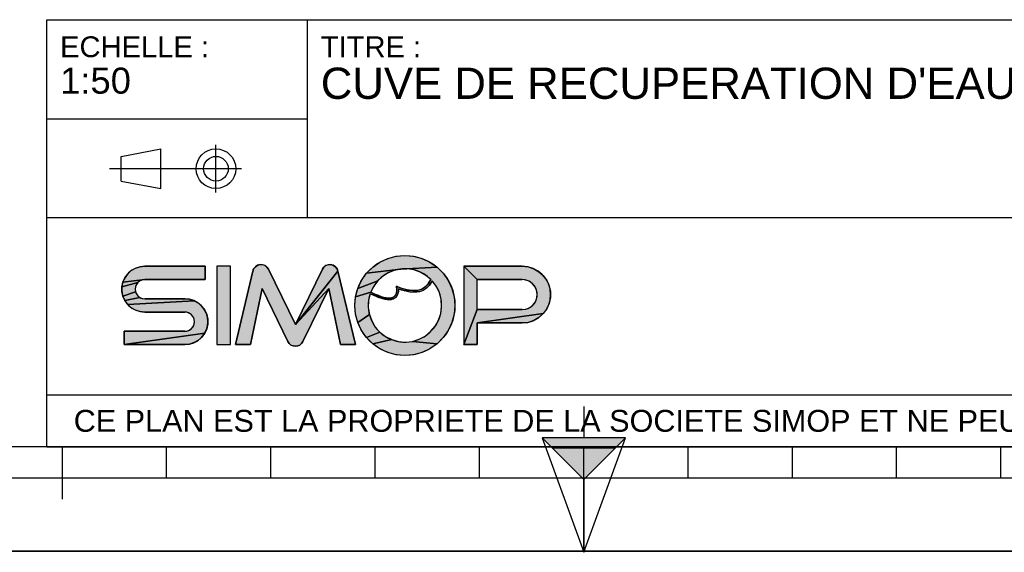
# Model space of a CAD drawing. Header units: millimetres. Extents: x 0 to 297, y 0 to 210.
# Tile 2 of 17: x 94 to 189, y 0 to 51. Entities that reach past the tile are written whole.
import ezdxf

# ---------------------------------------------------------------- set-up
doc = ezdxf.new("R2010")
doc.units = ezdxf.units.MM
doc.header["$LTSCALE"] = 16.335
doc.layers.get('0').update_dxf_attribs({"linetype": 'CONTINUOUS'})
doc.styles.get("Standard").update_dxf_attribs({"font": 'arial.ttf'})

# ---------------------------------------------------------------- blocks, each defined once
blk = doc.blocks.new('MARGEA4_BL0', base_point=(148.514, 105.014))
at = {"color": 7, "linetype": 'Continuous'}
for p, q in [((287.014, 10.014), (10.014, 10.014)), ((98.514, 5.014), (98.514, 10.014)), ((108.514, 7.014), (108.514, 10.014)), ((118.514, 7.014), (118.514, 10.014)), ((128.514, 7.014), (128.514, 10.014)), ((138.514, 7.014), (138.514, 10.014)), ((148.514, 0.014), (148.514, 10.014)), ((158.514, 7.014), (158.514, 10.014)), ((168.514, 7.014), (168.514, 10.014)), ((178.514, 7.014), (178.514, 10.014)), ((188.514, 7.014), (188.514, 10.014)), ((248.514, 7.014), (48.514, 7.014)), ((297.014, 0.014), (0.014, 0.014)), ((297.014, 0.014), (0.014, 0.014))]:
    blk.add_line(p, q, dxfattribs=at)
blk = doc.blocks.new('REPERE_ORIENTATION_BL1', base_point=(148.516, 6.898))
at = {"color": 7, "linetype": 'Continuous'}
for p, q in [((148.516, 13.898), (148.516, 10.898)), ((148.516, 6.898), (144.516, 10.898)), ((152.516, 10.898), (144.516, 10.898)), ((144.516, 10.898), (148.516, -0.102)), ((148.516, 6.898), (152.516, 10.898)), ((148.516, -0.102), (152.516, 10.898)), ((151.516, 9.898), (145.516, 9.898)), ((148.516, 6.898), (148.516, -0.102))]:
    blk.add_line(p, q, dxfattribs=at)
blk.add_solid([(144.516, 10.898), (148.516, 6.898), (152.516, 10.898)], dxfattribs=at)
blk = doc.blocks.new('ISO_BL3', base_point=(109.359, 36.711))
at = {"color": 2, "linetype": 'Continuous'}
for p, q in [((113.239, 34.434), (113.239, 38.988)), ((104.158, 37.894), (107.956, 38.612)), ((104.158, 35.528), (104.158, 37.894)), ((107.956, 34.81), (107.956, 38.612)), ((115.7, 36.711), (103.019, 36.711)), ((104.158, 35.528), (107.956, 34.81))]:
    blk.add_line(p, q, dxfattribs=at)
for radius in [1.901, 1.183]:
    blk.add_circle((113.239, 36.711), radius, dxfattribs=at)
blk = doc.blocks.new('LOGO-SIMOP-2009_BL4', base_point=(124.77, 23.589))
at = {"linetype": 'Continuous'}
for points in [[(131.363, 28.389), (132.197, 28.316), (133.005, 28.1), (133.763, 27.746), (134.449, 27.266), (130.961, 27.086), (127.686, 26.675), (128.278, 27.266), (128.963, 27.746), (129.722, 28.1), (130.53, 28.316)], [(117.578, 27.509), (117.792, 27.474), (117.99, 27.382), (118.155, 27.24), (118.276, 27.059), (120.86, 21.749), (124.06, 25.217), (121.579, 20.119), (121.455, 19.934), (121.284, 19.791), (121.08, 19.7), (120.86, 19.669), (120.639, 19.7), (120.436, 19.791), (120.265, 19.934), (120.141, 20.119), (117.66, 25.217), (116.54, 19.829), (115.1, 19.829), (116.778, 26.894), (116.857, 27.097), (116.987, 27.271), (117.16, 27.404), (117.362, 27.485)], [(123.927, 27.474), (124.142, 27.509), (124.358, 27.485), (124.56, 27.404), (124.732, 27.271), (124.863, 27.097), (124.941, 26.894), (120.86, 21.749), (123.444, 27.059), (123.565, 27.24), (123.73, 27.382)], [(105.954, 27.301), (106.412, 27.349), (112.22, 27.349), (112.22, 26.069), (106.412, 26.069), (104.319, 25.829), (104.507, 26.249), (104.777, 26.621), (105.119, 26.929), (105.517, 27.159)], [(124.06, 25.217), (120.86, 21.749), (124.941, 26.894), (126.62, 19.829), (125.18, 19.829)], [(129.751, 26.718), (129.215, 26.377), (128.749, 25.946), (126.853, 25.231), (127.207, 25.989), (127.686, 26.675), (130.961, 27.086), (130.34, 26.957)], [(131.596, 27.101), (130.961, 27.086), (134.449, 27.266), (135.04, 26.675), (135.52, 25.989), (135.874, 25.231), (136.091, 24.423), (136.163, 23.589), (136.091, 22.756), (135.874, 21.947), (135.52, 21.189), (135.04, 20.504), (134.449, 19.912), (132.075, 20.142), (132.717, 20.34), (133.309, 20.655), (133.83, 21.078), (134.262, 21.592), (134.588, 22.178), (134.798, 22.816), (134.882, 23.482), (134.838, 24.152), (134.668, 24.801), (134.378, 25.407), (133.978, 25.946), (133.719, 25.545), (133.436, 25.258), (133.098, 25.04), (132.731, 24.907), (132.159, 25.009), (132.592, 25.042), (132.968, 25.156), (133.314, 25.364), (133.6, 25.651), (133.861, 26.069), (133.375, 26.478), (132.823, 26.792), (132.224, 27.002)], [(138.292, 26.069), (137.012, 27.349), (142.612, 27.349), (143.177, 27.29), (143.718, 27.114), (144.211, 26.83), (144.633, 26.449), (144.967, 25.989), (145.199, 25.47), (145.317, 24.913), (145.317, 24.345), (145.199, 23.789), (144.967, 23.269), (144.633, 22.809), (138.292, 21.909), (138.292, 19.829), (137.012, 19.829), (138.292, 23.189), (142.612, 23.189), (142.956, 23.231), (143.281, 23.354), (143.567, 23.551), (143.797, 23.811), (143.958, 24.119), (144.041, 24.456), (144.041, 24.803), (143.958, 25.14), (143.797, 25.447), (143.567, 25.707), (143.281, 25.904), (142.956, 26.027), (142.612, 26.069)], [(105.952, 25.946), (105.761, 25.8), (104.224, 25.379), (104.319, 25.829), (106.412, 26.069), (106.174, 26.038)], [(105.523, 25.387), (105.492, 25.149), (105.523, 24.911), (104.319, 24.469), (104.224, 24.919), (104.224, 25.379), (105.761, 25.8), (105.615, 25.609)], [(128.368, 25.438), (128.084, 24.869), (126.636, 24.423), (126.853, 25.231), (128.749, 25.946)], [(105.761, 24.499), (105.952, 24.352), (104.507, 24.049), (104.319, 24.469), (105.523, 24.911), (105.615, 24.689)], [(128.084, 24.869), (128.432, 24.7), (128.441, 24.519), (128.029, 24.718), (127.876, 24.064), (127.849, 23.394), (127.95, 22.73), (126.853, 21.947), (126.636, 22.756), (126.563, 23.589), (126.636, 24.423)], [(128.738, 24.565), (129.026, 24.456), (129.312, 24.368), (129.161, 24.244), (128.799, 24.369), (128.441, 24.519), (128.432, 24.7)], [(131.146, 25.202), (131.682, 25.062), (131.315, 24.983), (130.744, 25.179), (130.717, 24.821), (130.631, 24.565), (130.48, 24.354), (130.273, 24.213), (130.001, 24.3), (130.178, 24.346), (130.347, 24.448), (130.481, 24.62), (130.552, 24.815), (130.583, 25.063), (130.563, 25.429)], [(132.159, 25.009), (132.731, 24.907), (132.312, 24.85), (131.842, 24.874), (131.315, 24.983), (131.682, 25.062)], [(111.553, 23.809), (111.895, 23.501), (112.165, 23.129), (112.352, 22.709), (112.448, 22.259), (112.448, 21.799), (112.352, 21.349), (112.165, 20.929), (104.452, 19.829), (104.452, 21.109), (110.26, 21.109), (110.498, 21.14), (110.72, 21.232), (110.91, 21.379), (111.057, 21.569), (111.148, 21.791), (111.18, 22.029), (111.148, 22.267), (111.057, 22.489), (110.91, 22.68), (110.72, 22.826), (110.498, 22.918), (110.26, 22.949), (106.412, 22.949), (105.954, 22.997), (105.517, 23.139), (105.119, 23.369), (104.777, 23.677), (111.155, 24.039)], [(110.717, 24.181), (111.155, 24.039), (104.777, 23.677), (104.507, 24.049), (105.952, 24.352), (106.174, 24.26), (106.412, 24.229), (110.26, 24.229)], [(129.788, 24.29), (130.001, 24.3), (130.273, 24.213), (130.034, 24.143), (129.77, 24.13), (129.472, 24.167), (129.161, 24.244), (129.312, 24.368), (129.552, 24.315)], [(128.175, 22.098), (128.516, 21.52), (128.961, 21.017), (127.686, 20.504), (127.207, 21.189), (126.853, 21.947), (127.95, 22.73)], [(143.177, 21.969), (142.612, 21.909), (138.292, 21.909), (144.633, 22.809), (144.211, 22.429), (143.718, 22.144)], [(110.717, 19.877), (110.26, 19.829), (104.452, 19.829), (112.165, 20.929), (111.895, 20.557), (111.553, 20.249), (111.155, 20.019)], [(129.493, 20.607), (130.093, 20.307), (128.278, 19.912), (127.686, 20.504), (128.961, 21.017)], [(131.408, 20.069), (132.075, 20.142), (134.449, 19.912), (133.763, 19.432), (133.005, 19.079), (132.197, 18.862), (131.363, 18.789), (130.53, 18.862), (129.722, 19.079), (128.963, 19.432), (128.278, 19.912), (130.093, 20.307), (130.739, 20.125)]]:
    blk.add_hatch(color=2, dxfattribs=at).paths.add_polyline_path(points)
at = {"color": 2, "linetype": 'Continuous'}
for p, q in [((130.53, 28.316), (131.363, 28.389)), ((131.363, 28.389), (132.197, 28.316)), ((116.987, 27.271), (117.16, 27.404)), ((117.16, 27.404), (117.362, 27.485)), ((117.362, 27.485), (117.578, 27.509)), ((117.578, 27.509), (117.792, 27.474)), ((117.792, 27.474), (117.99, 27.382)), ((123.73, 27.382), (123.927, 27.474)), ((123.927, 27.474), (124.142, 27.509)), ((124.142, 27.509), (124.358, 27.485)), ((124.358, 27.485), (124.56, 27.404)), ((124.56, 27.404), (124.732, 27.271)), ((128.278, 27.266), (128.963, 27.746)), ((128.963, 27.746), (129.722, 28.1)), ((129.722, 28.1), (130.53, 28.316)), ((132.197, 28.316), (133.005, 28.1)), ((133.005, 28.1), (133.763, 27.746)), ((133.763, 27.746), (134.449, 27.266)), ((104.507, 26.249), (104.777, 26.621)), ((104.777, 26.621), (105.119, 26.929)), ((105.119, 26.929), (105.517, 27.159)), ((105.517, 27.159), (105.954, 27.301)), ((105.954, 27.301), (106.412, 27.349)), ((116.778, 26.894), (116.857, 27.097)), ((116.857, 27.097), (116.987, 27.271)), ((117.99, 27.382), (118.155, 27.24)), ((118.155, 27.24), (118.276, 27.059)), ((124.941, 26.894), (120.86, 21.749)), ((123.444, 27.059), (123.565, 27.24)), ((123.565, 27.24), (123.73, 27.382)), ((124.732, 27.271), (124.863, 27.097)), ((124.863, 27.097), (124.941, 26.894)), ((127.207, 25.989), (127.686, 26.675)), ((127.686, 26.675), (128.278, 27.266)), ((130.961, 27.086), (127.686, 26.675)), ((129.751, 26.718), (129.215, 26.377)), ((130.34, 26.957), (129.751, 26.718)), ((130.961, 27.086), (130.34, 26.957)), ((134.449, 27.266), (130.961, 27.086)), ((131.596, 27.101), (130.961, 27.086)), ((132.224, 27.002), (131.596, 27.101)), ((132.823, 26.792), (132.224, 27.002)), ((133.375, 26.478), (132.823, 26.792)), ((133.861, 26.069), (133.375, 26.478)), ((134.449, 27.266), (135.04, 26.675)), ((135.04, 26.675), (135.52, 25.989)), ((138.292, 26.069), (137.012, 27.349)), ((142.612, 27.349), (143.177, 27.29)), ((143.177, 27.29), (143.718, 27.114)), ((143.718, 27.114), (144.211, 26.83)), ((144.211, 26.83), (144.633, 26.449)), ((144.633, 26.449), (144.967, 25.989)), ((104.224, 25.379), (104.319, 25.829)), ((105.761, 25.8), (104.224, 25.379)), ((104.319, 25.829), (104.507, 26.249)), ((106.412, 26.069), (104.319, 25.829)), ((105.615, 25.609), (105.523, 25.387)), ((105.761, 25.8), (105.615, 25.609)), ((105.952, 25.946), (105.761, 25.8)), ((106.174, 26.038), (105.952, 25.946)), ((106.412, 26.069), (106.174, 26.038)), ((126.853, 25.231), (127.207, 25.989)), ((128.749, 25.946), (126.853, 25.231)), ((128.749, 25.946), (128.368, 25.438)), ((129.215, 26.377), (128.749, 25.946)), ((133.314, 25.364), (133.6, 25.651)), ((133.719, 25.545), (133.436, 25.258)), ((133.6, 25.651), (133.861, 26.069)), ((133.978, 25.946), (133.719, 25.545)), ((134.378, 25.407), (133.978, 25.946)), ((135.52, 25.989), (135.874, 25.231)), ((142.956, 26.027), (142.612, 26.069)), ((143.281, 25.904), (142.956, 26.027)), ((143.567, 25.707), (143.281, 25.904)), ((143.797, 25.447), (143.567, 25.707)), ((144.967, 25.989), (145.199, 25.47)), ((104.224, 24.919), (104.224, 25.379)), ((104.319, 24.469), (104.224, 24.919)), ((105.523, 24.911), (104.319, 24.469)), ((105.523, 25.387), (105.492, 25.149)), ((105.492, 25.149), (105.523, 24.911)), ((105.523, 24.911), (105.615, 24.689)), ((105.615, 24.689), (105.761, 24.499)), ((124.06, 25.217), (120.86, 21.749)), ((126.636, 24.423), (126.853, 25.231)), ((128.084, 24.869), (126.636, 24.423)), ((128.029, 24.718), (127.876, 24.064)), ((128.441, 24.519), (128.029, 24.718)), ((128.368, 25.438), (128.084, 24.869)), ((128.084, 24.869), (128.432, 24.7)), ((128.432, 24.7), (128.738, 24.565)), ((128.432, 24.7), (128.441, 24.519)), ((128.738, 24.565), (129.026, 24.456)), ((130.347, 24.448), (130.481, 24.62)), ((130.631, 24.565), (130.48, 24.354)), ((130.481, 24.62), (130.552, 24.815)), ((130.552, 24.815), (130.583, 25.063)), ((130.583, 25.063), (130.563, 25.429)), ((130.563, 25.429), (131.146, 25.202)), ((130.717, 24.821), (130.631, 24.565)), ((130.744, 25.179), (130.717, 24.821)), ((131.315, 24.983), (130.744, 25.179)), ((131.146, 25.202), (131.682, 25.062)), ((131.682, 25.062), (131.315, 24.983)), ((131.842, 24.874), (131.315, 24.983)), ((131.682, 25.062), (132.159, 25.009)), ((132.312, 24.85), (131.842, 24.874)), ((132.159, 25.009), (132.592, 25.042)), ((132.731, 24.907), (132.159, 25.009)), ((132.731, 24.907), (132.312, 24.85)), ((132.592, 25.042), (132.968, 25.156)), ((133.098, 25.04), (132.731, 24.907)), ((132.968, 25.156), (133.314, 25.364)), ((133.436, 25.258), (133.098, 25.04)), ((134.668, 24.801), (134.378, 25.407)), ((134.838, 24.152), (134.668, 24.801)), ((135.874, 25.231), (136.091, 24.423)), ((143.958, 25.14), (143.797, 25.447)), ((144.041, 24.803), (143.958, 25.14)), ((144.041, 24.456), (144.041, 24.803)), ((145.199, 25.47), (145.317, 24.913)), ((145.317, 24.913), (145.317, 24.345)), ((104.507, 24.049), (104.319, 24.469)), ((105.952, 24.352), (104.507, 24.049)), ((104.777, 23.677), (104.507, 24.049)), ((111.155, 24.039), (104.777, 23.677)), ((105.119, 23.369), (104.777, 23.677)), ((105.761, 24.499), (105.952, 24.352)), ((105.952, 24.352), (106.174, 24.26)), ((106.174, 24.26), (106.412, 24.229)), ((110.26, 24.229), (110.717, 24.181)), ((110.717, 24.181), (111.155, 24.039)), ((111.155, 24.039), (111.553, 23.809)), ((111.553, 23.809), (111.895, 23.501)), ((126.563, 23.589), (126.636, 24.423)), ((127.876, 24.064), (127.849, 23.394)), ((128.799, 24.369), (128.441, 24.519)), ((129.161, 24.244), (128.799, 24.369)), ((129.026, 24.456), (129.312, 24.368)), ((129.312, 24.368), (129.161, 24.244)), ((129.472, 24.167), (129.161, 24.244)), ((129.312, 24.368), (129.552, 24.315)), ((129.77, 24.13), (129.472, 24.167)), ((129.552, 24.315), (129.788, 24.29)), ((130.034, 24.143), (129.77, 24.13)), ((129.788, 24.29), (130.001, 24.3)), ((130.001, 24.3), (130.178, 24.346)), ((130.273, 24.213), (130.001, 24.3)), ((130.273, 24.213), (130.034, 24.143)), ((130.178, 24.346), (130.347, 24.448)), ((130.48, 24.354), (130.273, 24.213)), ((134.882, 23.482), (134.838, 24.152)), ((136.091, 24.423), (136.163, 23.589)), ((143.567, 23.551), (143.797, 23.811)), ((143.797, 23.811), (143.958, 24.119)), ((143.958, 24.119), (144.041, 24.456)), ((145.199, 23.789), (144.967, 23.269)), ((145.317, 24.345), (145.199, 23.789)), ((105.517, 23.139), (105.119, 23.369)), ((105.954, 22.997), (105.517, 23.139)), ((106.412, 22.949), (105.954, 22.997)), ((110.498, 22.918), (110.26, 22.949)), ((110.72, 22.826), (110.498, 22.918)), ((110.91, 22.68), (110.72, 22.826)), ((111.057, 22.489), (110.91, 22.68)), ((111.895, 23.501), (112.165, 23.129)), ((112.165, 23.129), (112.352, 22.709)), ((112.352, 22.709), (112.448, 22.259)), ((126.636, 22.756), (126.563, 23.589)), ((126.853, 21.947), (126.636, 22.756)), ((127.95, 22.73), (126.853, 21.947)), ((127.849, 23.394), (127.95, 22.73)), ((127.95, 22.73), (128.175, 22.098)), ((134.588, 22.178), (134.798, 22.816)), ((134.798, 22.816), (134.882, 23.482)), ((136.091, 22.756), (135.874, 21.947)), ((136.163, 23.589), (136.091, 22.756)), ((138.292, 23.189), (137.012, 19.829)), ((144.633, 22.809), (138.292, 21.909)), ((142.612, 23.189), (142.956, 23.231)), ((142.956, 23.231), (143.281, 23.354)), ((143.281, 23.354), (143.567, 23.551)), ((144.633, 22.809), (144.211, 22.429)), ((144.967, 23.269), (144.633, 22.809)), ((111.148, 22.267), (111.057, 22.489)), ((111.057, 21.569), (111.148, 21.791)), ((111.18, 22.029), (111.148, 22.267)), ((111.148, 21.791), (111.18, 22.029)), ((112.448, 21.799), (112.352, 21.349)), ((112.448, 22.259), (112.448, 21.799)), ((127.207, 21.189), (126.853, 21.947)), ((128.175, 22.098), (128.516, 21.52)), ((134.262, 21.592), (134.588, 22.178)), ((135.874, 21.947), (135.52, 21.189)), ((143.177, 21.969), (142.612, 21.909)), ((143.718, 22.144), (143.177, 21.969)), ((144.211, 22.429), (143.718, 22.144)), ((112.165, 20.929), (104.452, 19.829)), ((110.26, 21.109), (110.498, 21.14)), ((110.498, 21.14), (110.72, 21.232)), ((110.72, 21.232), (110.91, 21.379)), ((110.91, 21.379), (111.057, 21.569)), ((112.165, 20.929), (111.895, 20.557)), ((112.352, 21.349), (112.165, 20.929)), ((127.686, 20.504), (127.207, 21.189)), ((128.961, 21.017), (127.686, 20.504)), ((128.516, 21.52), (128.961, 21.017)), ((128.961, 21.017), (129.493, 20.607)), ((133.309, 20.655), (133.83, 21.078)), ((133.83, 21.078), (134.262, 21.592)), ((135.52, 21.189), (135.04, 20.504)), ((110.717, 19.877), (110.26, 19.829)), ((111.155, 20.019), (110.717, 19.877)), ((111.553, 20.249), (111.155, 20.019)), ((111.895, 20.557), (111.553, 20.249)), ((120.265, 19.934), (120.141, 20.119)), ((120.436, 19.791), (120.265, 19.934)), ((121.455, 19.934), (121.284, 19.791)), ((121.579, 20.119), (121.455, 19.934)), ((128.278, 19.912), (127.686, 20.504)), ((130.093, 20.307), (128.278, 19.912)), ((128.963, 19.432), (128.278, 19.912)), ((129.493, 20.607), (130.093, 20.307)), ((130.093, 20.307), (130.739, 20.125)), ((130.739, 20.125), (131.408, 20.069)), ((131.408, 20.069), (132.075, 20.142)), ((132.075, 20.142), (132.717, 20.34)), ((134.449, 19.912), (132.075, 20.142)), ((132.717, 20.34), (133.309, 20.655)), ((134.449, 19.912), (133.763, 19.432)), ((135.04, 20.504), (134.449, 19.912)), ((120.639, 19.7), (120.436, 19.791)), ((120.86, 19.669), (120.639, 19.7)), ((121.08, 19.7), (120.86, 19.669)), ((121.284, 19.791), (121.08, 19.7)), ((129.722, 19.079), (128.963, 19.432)), ((130.53, 18.862), (129.722, 19.079)), ((133.005, 19.079), (132.197, 18.862)), ((133.763, 19.432), (133.005, 19.079)), ((131.363, 18.789), (130.53, 18.862)), ((132.197, 18.862), (131.363, 18.789))]:
    blk.add_line(p, q, dxfattribs=at)
at = {"color": 7, "linetype": 'Continuous'}
for p, q in [((112.22, 27.349), (106.412, 27.349)), ((112.22, 26.069), (112.22, 27.349)), ((113.34, 27.349), (113.34, 19.829)), ((114.62, 27.349), (113.34, 27.349)), ((114.62, 19.829), (114.62, 27.349)), ((116.778, 26.894), (115.1, 19.829)), ((120.86, 21.749), (118.276, 27.059)), ((123.444, 27.059), (120.86, 21.749)), ((126.62, 19.829), (124.941, 26.894)), ((142.612, 27.349), (137.012, 27.349)), ((137.012, 27.349), (137.012, 19.829)), ((106.412, 26.069), (112.22, 26.069)), ((138.292, 26.069), (142.612, 26.069)), ((138.292, 23.189), (138.292, 26.069)), ((116.54, 19.829), (117.66, 25.217)), ((117.66, 25.217), (120.141, 20.119)), ((121.579, 20.119), (124.06, 25.217)), ((124.06, 25.217), (125.18, 19.829)), ((110.26, 24.229), (106.412, 24.229)), ((106.412, 22.949), (110.26, 22.949)), ((142.612, 23.189), (138.292, 23.189)), ((138.292, 21.909), (142.612, 21.909)), ((138.292, 19.829), (138.292, 21.909)), ((104.452, 21.109), (104.452, 19.829)), ((110.26, 21.109), (104.452, 21.109)), ((104.452, 19.829), (110.26, 19.829)), ((113.34, 19.829), (114.62, 19.829)), ((115.1, 19.829), (116.54, 19.829)), ((125.18, 19.829), (126.62, 19.829)), ((137.012, 19.829), (138.292, 19.829))]:
    blk.add_line(p, q, dxfattribs=at)
at = {"color": 2, "linetype": 'Continuous'}
for points in [[(131.363, 28.389), (132.197, 28.316), (133.005, 28.1), (133.763, 27.746), (134.449, 27.266), (130.961, 27.086), (127.686, 26.675), (128.278, 27.266), (128.963, 27.746), (129.722, 28.1), (130.53, 28.316), (131.363, 28.389)], [(117.578, 27.509), (117.792, 27.474), (117.99, 27.382), (118.155, 27.24), (118.276, 27.059), (120.86, 21.749), (124.06, 25.217), (121.579, 20.119), (121.455, 19.934), (121.284, 19.791), (121.08, 19.7), (120.86, 19.669), (120.639, 19.7), (120.436, 19.791), (120.265, 19.934), (120.141, 20.119), (117.66, 25.217), (116.54, 19.829), (115.1, 19.829), (116.778, 26.894), (116.857, 27.097), (116.987, 27.271), (117.16, 27.404), (117.362, 27.485), (117.578, 27.509)], [(123.927, 27.474), (124.142, 27.509), (124.358, 27.485), (124.56, 27.404), (124.732, 27.271), (124.863, 27.097), (124.941, 26.894), (120.86, 21.749), (123.444, 27.059), (123.565, 27.24), (123.73, 27.382), (123.927, 27.474)], [(105.954, 27.301), (106.412, 27.349), (112.22, 27.349), (112.22, 26.069), (106.412, 26.069), (104.319, 25.829), (104.507, 26.249), (104.777, 26.621), (105.119, 26.929), (105.517, 27.159), (105.954, 27.301)], [(124.06, 25.217), (120.86, 21.749), (124.941, 26.894), (126.62, 19.829), (125.18, 19.829), (124.06, 25.217)], [(129.751, 26.718), (129.215, 26.377), (128.749, 25.946), (126.853, 25.231), (127.207, 25.989), (127.686, 26.675), (130.961, 27.086), (130.34, 26.957), (129.751, 26.718)], [(131.596, 27.101), (130.961, 27.086), (134.449, 27.266), (135.04, 26.675), (135.52, 25.989), (135.874, 25.231), (136.091, 24.423), (136.163, 23.589), (136.091, 22.756), (135.874, 21.947), (135.52, 21.189), (135.04, 20.504), (134.449, 19.912), (132.075, 20.142), (132.717, 20.34), (133.309, 20.655), (133.83, 21.078), (134.262, 21.592), (134.588, 22.178), (134.798, 22.816), (134.882, 23.482), (134.838, 24.152), (134.668, 24.801), (134.378, 25.407), (133.978, 25.946), (133.719, 25.545), (133.436, 25.258), (133.098, 25.04), (132.731, 24.907), (132.159, 25.009), (132.592, 25.042), (132.968, 25.156), (133.314, 25.364), (133.6, 25.651), (133.861, 26.069), (133.375, 26.478), (132.823, 26.792), (132.224, 27.002), (131.596, 27.101)], [(138.292, 26.069), (137.012, 27.349), (142.612, 27.349), (143.177, 27.29), (143.718, 27.114), (144.211, 26.83), (144.633, 26.449), (144.967, 25.989), (145.199, 25.47), (145.317, 24.913), (145.317, 24.345), (145.199, 23.789), (144.967, 23.269), (144.633, 22.809), (138.292, 21.909), (138.292, 19.829), (137.012, 19.829), (138.292, 23.189), (142.612, 23.189), (142.956, 23.231), (143.281, 23.354), (143.567, 23.551), (143.797, 23.811), (143.958, 24.119), (144.041, 24.456), (144.041, 24.803), (143.958, 25.14), (143.797, 25.447), (143.567, 25.707), (143.281, 25.904), (142.956, 26.027), (142.612, 26.069), (138.292, 26.069)], [(105.952, 25.946), (105.761, 25.8), (104.224, 25.379), (104.319, 25.829), (106.412, 26.069), (106.174, 26.038), (105.952, 25.946)], [(105.523, 25.387), (105.492, 25.149), (105.523, 24.911), (104.319, 24.469), (104.224, 24.919), (104.224, 25.379), (105.761, 25.8), (105.615, 25.609), (105.523, 25.387)], [(128.368, 25.438), (128.084, 24.869), (126.636, 24.423), (126.853, 25.231), (128.749, 25.946), (128.368, 25.438)], [(105.761, 24.499), (105.952, 24.352), (104.507, 24.049), (104.319, 24.469), (105.523, 24.911), (105.615, 24.689), (105.761, 24.499)], [(128.084, 24.869), (128.432, 24.7), (128.441, 24.519), (128.029, 24.718), (127.876, 24.064), (127.849, 23.394), (127.95, 22.73), (126.853, 21.947), (126.636, 22.756), (126.563, 23.589), (126.636, 24.423), (128.084, 24.869)], [(128.738, 24.565), (129.026, 24.456), (129.312, 24.368), (129.161, 24.244), (128.799, 24.369), (128.441, 24.519), (128.432, 24.7), (128.738, 24.565)], [(131.146, 25.202), (131.682, 25.062), (131.315, 24.983), (130.744, 25.179), (130.717, 24.821), (130.631, 24.565), (130.48, 24.354), (130.273, 24.213), (130.001, 24.3), (130.178, 24.346), (130.347, 24.448), (130.481, 24.62), (130.552, 24.815), (130.583, 25.063), (130.563, 25.429), (131.146, 25.202)], [(132.159, 25.009), (132.731, 24.907), (132.312, 24.85), (131.842, 24.874), (131.315, 24.983), (131.682, 25.062), (132.159, 25.009)], [(111.553, 23.809), (111.895, 23.501), (112.165, 23.129), (112.352, 22.709), (112.448, 22.259), (112.448, 21.799), (112.352, 21.349), (112.165, 20.929), (104.452, 19.829), (104.452, 21.109), (110.26, 21.109), (110.498, 21.14), (110.72, 21.232), (110.91, 21.379), (111.057, 21.569), (111.148, 21.791), (111.18, 22.029), (111.148, 22.267), (111.057, 22.489), (110.91, 22.68), (110.72, 22.826), (110.498, 22.918), (110.26, 22.949), (106.412, 22.949), (105.954, 22.997), (105.517, 23.139), (105.119, 23.369), (104.777, 23.677), (111.155, 24.039), (111.553, 23.809)], [(110.717, 24.181), (111.155, 24.039), (104.777, 23.677), (104.507, 24.049), (105.952, 24.352), (106.174, 24.26), (106.412, 24.229), (110.26, 24.229), (110.717, 24.181)], [(129.788, 24.29), (130.001, 24.3), (130.273, 24.213), (130.034, 24.143), (129.77, 24.13), (129.472, 24.167), (129.161, 24.244), (129.312, 24.368), (129.552, 24.315), (129.788, 24.29)], [(128.175, 22.098), (128.516, 21.52), (128.961, 21.017), (127.686, 20.504), (127.207, 21.189), (126.853, 21.947), (127.95, 22.73), (128.175, 22.098)], [(143.177, 21.969), (142.612, 21.909), (138.292, 21.909), (144.633, 22.809), (144.211, 22.429), (143.718, 22.144), (143.177, 21.969)], [(110.717, 19.877), (110.26, 19.829), (104.452, 19.829), (112.165, 20.929), (111.895, 20.557), (111.553, 20.249), (111.155, 20.019), (110.717, 19.877)], [(129.493, 20.607), (130.093, 20.307), (128.278, 19.912), (127.686, 20.504), (128.961, 21.017), (129.493, 20.607)], [(131.408, 20.069), (132.075, 20.142), (134.449, 19.912), (133.763, 19.432), (133.005, 19.079), (132.197, 18.862), (131.363, 18.789), (130.53, 18.862), (129.722, 19.079), (128.963, 19.432), (128.278, 19.912), (130.093, 20.307), (130.739, 20.125), (131.408, 20.069)]]:
    blk.add_lwpolyline(points, dxfattribs=at)
at = {"color": 7, "linetype": 'Continuous'}
blk.add_circle((131.363, 23.589), 4.8, dxfattribs=at)
for centre, radius, start, end in [((117.556, 26.709), 0.8, 25.94945, 166.63548), ((124.163, 26.709), 0.8, 13.36452, 154.05055), ((106.412, 25.149), 2.2, 90, 270), ((131.363, 23.589), 3.52, 44.79283, 158.67631), ((142.612, 24.629), 2.72, 270, 90), ((106.412, 25.149), 0.92, 90, 270), ((131.363, 23.589), 3.52, 161.30052, 42.02671), ((142.612, 24.629), 1.44, 270, 90), ((110.26, 22.029), 2.2, 270, 90), ((110.26, 22.029), 0.92, 270, 90), ((120.86, 20.469), 0.8, 205.94945, 334.05055)]:
    blk.add_arc(centre, radius, start, end, dxfattribs=at)
blk.add_open_spline([(133.861, 26.069), (133.691, 25.725), (133.278, 25.242), (132.495, 24.966), (131.587, 25.038), (130.914, 25.273), (130.563, 25.429)], degree=3, dxfattribs=at)
for points, knots in [([(133.978, 25.946), (133.742, 25.491), (133.106, 24.892), (131.957, 24.786), (131.132, 25.023), (130.744, 25.179)], [0, 0, 0, 0, 0.345264, 0.703638, 1, 1, 1, 1]), ([(130.744, 25.179), (130.749, 25.009), (130.71, 24.645), (130.441, 24.241), (129.948, 24.097), (129.39, 24.163), (128.75, 24.373), (128.275, 24.593), (128.029, 24.718)], [0, 0, 0, 0, 0.118516, 0.29564, 0.472763, 0.649887, 0.82701, 1, 1, 1, 1]), ([(130.563, 25.429), (130.59, 25.221), (130.59, 24.88), (130.467, 24.544), (130.244, 24.35), (129.836, 24.25), (129.149, 24.376), (128.458, 24.678), (128.084, 24.869)], [0, 0, 0, 0, 0.125, 0.25, 0.375, 0.5, 0.75, 1, 1, 1, 1])]:
    blk.add_open_spline(points, degree=3, knots=knots, dxfattribs=at)
at = {"color": 2, "linetype": 'Continuous'}
for points in [[(113.34, 19.829), (113.34, 27.349), (114.62, 19.829), (114.62, 27.349)], [(138.292, 23.189), (137.012, 19.829), (138.292, 26.069), (137.012, 27.349)]]:
    blk.add_solid(points, dxfattribs=at)
blk = doc.blocks.new('*T6')
at = {"color": 2, "linetype": 'Continuous'}
for p, q in [((0, 0), (0, 41)), ((0, 41), (190, 41)), ((25, 22), (25, 41)), ((170, 5), (170, 41)), ((190, 0), (190, 41)), ((0, 31.5), (25, 31.5)), ((0, 22), (190, 22)), ((110, 5), (110, 22)), ((170, 15), (190, 15)), ((0, 5), (190, 5)), ((0, 0), (190, 0))]:
    blk.add_line(p, q, dxfattribs=at)
at = {"color": 5, "linetype": 'Continuous', "line_spacing_factor": 0.9}
for s, insert, char_height, width, attachment_point in [('ECHELLE :\\P\\H2.5;1:50', (1.28, 39.4), 2, 28.52045, 1), ("TITRE :\\P\\H3.0;CUVE DE RECUPERATION D'EAU DE PLUIE D1900 12 M3\\P\\H2.0; \\P \\P ", (26.28, 39.4), 2, 226.171, 1), ('A4', (180, 34), 5, 17.0632, 2), ('REFERENCE PRODUIT :\\P\\H3.0;CEP3/6406/1912', (111.28, 20.4), 2, 64.13383, 1), ('FR', (180, 20), 3, 11.15242, 2), ('FOLIO :  \\P\\H3.0;1/1', (180, 12.812), 1.5, 17.19703, 2), ('CE PLAN EST LA PROPRIETE DE LA SOCIETE SIMOP ET NE PEUT ETRE REPRODUIT OU COMMUNIQUE SANS SON AUTORISATION', (95, 3.55), 2.1, 368.8974, 2)]:
    blk.add_mtext(s, dxfattribs=dict(at, insert=insert, char_height=char_height, width=width, attachment_point=attachment_point))

msp = doc.modelspace()

# ---------------------------------------------------------------- linework, layer by layer
at = {"color": 7, "linetype": 'Continuous'}
msp.add_line((0, 0), (297, 0), dxfattribs=at)

# ---------------------------------------------------------------- block references
at = {"color": 2, "linetype": 'Continuous'}
for name, p in [('MARGEA4_BL0', (148.514, 105.014)), ('ISO_BL3', (109.359, 36.711)), ('LOGO-SIMOP-2009_BL4', (124.77, 23.589)), ('REPERE_ORIENTATION_BL1', (148.516, 6.898))]:
    msp.add_blockref(name, p, dxfattribs=at)
msp.add_blockref('*T6', (97.014, 10.014))

doc.saveas('drawing.dxf')
